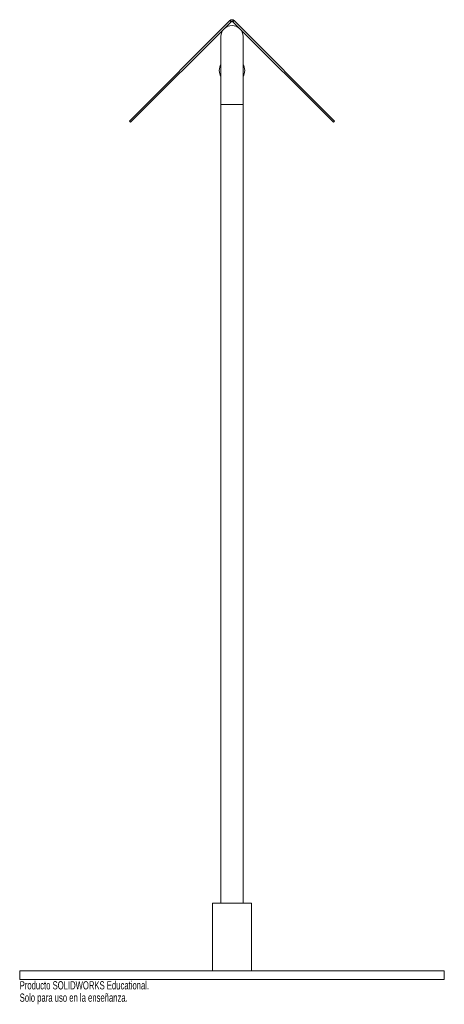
# Paper-space layout '_Izquierda' of a CAD drawing. Header units: millimetres. Extents: x -125 to 125, y -15 to 565.
import ezdxf

# ---------------------------------------------------------------- set-up
doc = ezdxf.new("R2010")
doc.units = ezdxf.units.MM
doc.styles.add('SLDTEXTSTYLE0', font='TXT', dxfattribs={"width": 0.7})

psp = doc.layouts.new('_Izquierda')

# ---------------------------------------------------------------- linework, layer by layer
at = {"color": 7, "linetype": 'Continuous', "lineweight": 15}
for p, q in [((-1.23, 564.38), (-60.37, 505.23)), ((-0.52, 563.67), (-59.67, 504.53)), ((-0.52, 563.67), (-1.23, 564.38)), ((0, 563.89), (0, 564.89)), ((0.52, 563.67), (1.23, 564.38)), ((59.67, 504.53), (0.52, 563.67)), ((60.37, 505.23), (1.23, 564.38)), ((-6.5, 555), (-6.5, 45)), ((6.5, 45), (6.5, 555)), ((-60.37, 505.23), (-59.67, 504.53)), ((59.67, 504.53), (60.37, 505.23)), ((-11.5, 45), (-11.5, 5)), ((-11.5, 45), (11.5, 45)), ((11.5, 5), (11.5, 45)), ((-125, 5), (-125, 0)), ((-125, 5), (125, 5)), ((-125, 0), (125, 0)), ((125, 0), (125, 5))]:
    psp.add_line(p, q, dxfattribs=at)
at = {"color": 8, "linetype": 'Continuous', "lineweight": 15}
psp.add_line((-6.5, 515), (6.5, 515), dxfattribs=at)
at = {"color": 7, "linetype": 'Continuous', "lineweight": 15}
for centre, radius, start, end in [((0, 555), 6.5, 0, 180), ((0, 535), 7.5, 150.07357, 209.92643), ((0, 535), 7.5, 330.07357, 29.92643)]:
    psp.add_arc(centre, radius, start, end, dxfattribs=at)
for points in [[(-1.23, 564.38), (-1.07, 564.54), (-0.87, 564.67), (-0.45, 564.84), (-0.23, 564.89), (0, 564.89)], [(-0.52, 563.67), (-0.45, 563.74), (-0.37, 563.79), (-0.19, 563.87), (-0.1, 563.89), (0, 563.89)], [(0, 564.89), (0.23, 564.89), (0.45, 564.84), (0.87, 564.67), (1.07, 564.54), (1.23, 564.38)], [(0, 563.89), (0.1, 563.89), (0.19, 563.87), (0.37, 563.79), (0.45, 563.74), (0.52, 563.67)]]:
    psp.add_open_spline(points, degree=3, knots=[0, 0, 0, 0, 0.5, 0.5, 1, 1, 1, 1], dxfattribs=at)

# ---------------------------------------------------------------- texts
at = {"color": 7, "linetype": 'Continuous', "char_height": 4.8336, "attachment_point": 1, "style": 'SLDTEXTSTYLE0'}
for s, insert in [('Producto SOLIDWORKS Educational.', (-125, -1.02)), ('Solo para uso en la enseñanza.', (-125, -8.27))]:
    psp.add_mtext(s, dxfattribs=dict(at, insert=insert))

doc.saveas('drawing.dxf')
